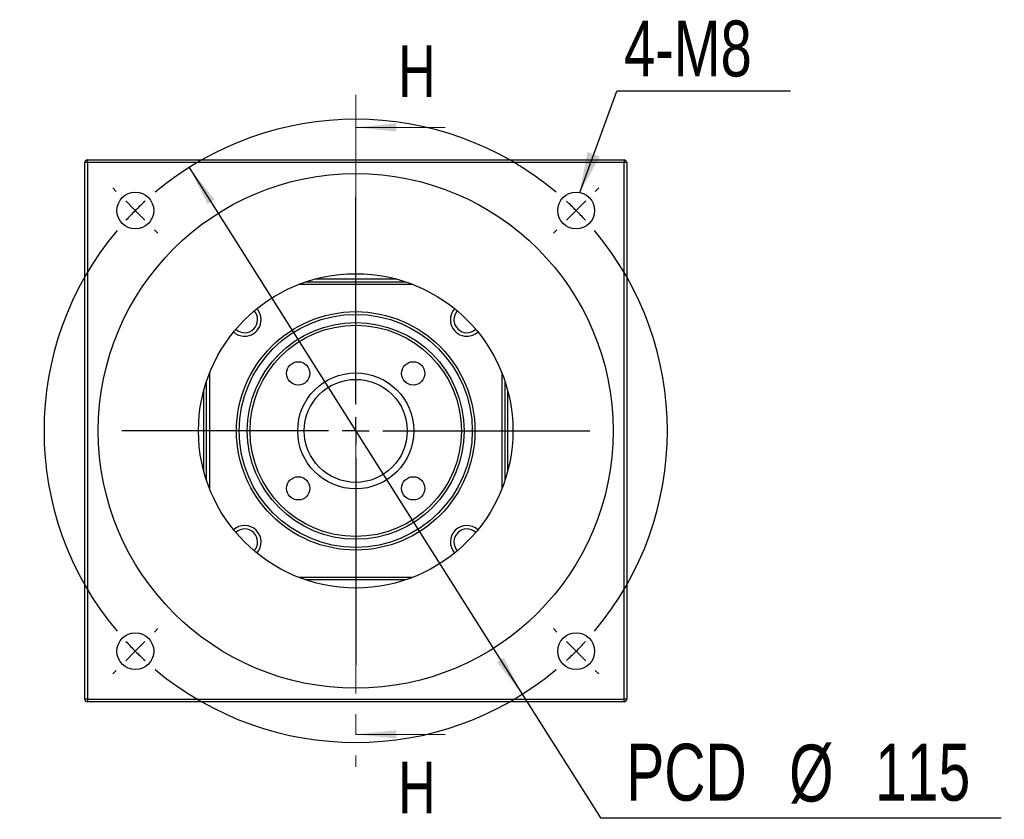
# Model space of a CAD drawing. Header units: millimetres. Extents: x 46 to 281, y 20 to 196.
# Tile 1 of 6: x 46 to 107, y 32 to 81. Entities that reach past the tile are written whole.
import ezdxf

# ---------------------------------------------------------------- set-up
doc = ezdxf.new("R2010")
doc.units = ezdxf.units.MM
doc.linetypes.add('CENTER', pattern=[10.16, 6.35, -1.27, 1.27, -1.27])
doc.layers.add('FORMAT', color=7, linetype='Continuous')
doc.styles.add('SLDTEXTSTYLE0', font='TXT', dxfattribs={"width": 0.75})
doc.dimstyles.new('SLDDIMSTYLE4', dxfattribs={"dimtxt": 0.18, "dimasz": 2.5, "dimexe": 0, "dimexo": 0.0625, "dimgap": 0, "dimtad": 0, "dimtih": 1, "dimtoh": 1, "dimdec": 0, "dimrnd": 1e-09, "dimzin": 0, "dimdsep": 46, "dimtxsty": 'Standard', "dimsah": 1, "dimcen": 0.09, "dimadec": 0, "dimazin": 0, "dimtfac": 2.5, "dimtdec": 0, "dimtofl": 0, "dimtmove": 0, "dimatfit": 3, "dimfxl": 0, "dimfrac": 2, "dimtolj": 1, "dimtzin": 0, "dimarcsym": 0})
doc.dimstyles.new('SLDDIMSTYLE5', dxfattribs={"dimtxt": 3.5, "dimasz": 2.5, "dimexe": 0, "dimexo": 0.0625, "dimgap": 0.875, "dimtad": 0, "dimtih": 1, "dimtoh": 1, "dimlfac": 3, "dimrnd": 1e-09, "dimzin": 12, "dimdsep": 46, "dimtxsty": 'SLDTEXTSTYLE0', "dimsah": 1, "dimcen": 0, "dimadec": 0, "dimazin": 3, "dimtfac": 1, "dimtmove": 0, "dimatfit": 3, "dimfxl": 0, "dimfrac": 2, "dimtolj": 1, "dimtzin": 12, "dimarcsym": 0})

# ---------------------------------------------------------------- blocks, each defined once
blk = doc.blocks.new('_D_6')
at = {"layer": 'FORMAT', "color": 7}
for p, q in [((56.784, 71.933), (77.256, 39.524)), ((77.256, 39.524), (82.061, 31.916)), ((82.061, 31.916), (106.709, 31.916))]:
    blk.add_line(p, q, dxfattribs=at)
for points in [[(56.784, 71.933), (57.908, 69.686), (58.331, 69.953)], [(77.256, 39.524), (76.132, 41.771), (75.709, 41.504)]]:
    blk.add_solid(points, dxfattribs=at)
at = {"layer": 'FORMAT', "color": 7, "char_height": 3.5, "attachment_point": 1, "style": 'SLDTEXTSTYLE0'}
for s, insert in [('PCD', (83.649, 36.481)), ('%%c', (93.672, 36.428)), ('115', (98.951, 36.481))]:
    blk.add_mtext(s, dxfattribs=dict(at, insert=insert))
blk = doc.blocks.new('SW_NOTE_1')
at = {"layer": 'FORMAT', "color": 0}
blk.add_line((10.694, 0), (0, 0), dxfattribs=at)
at = {"layer": 'FORMAT', "color": 0, "insert": (0.446, 4.353), "char_height": 3.4396, "attachment_point": 1, "style": 'SLDTEXTSTYLE0'}
blk.add_mtext('4-M8', dxfattribs=at)
blk = doc.blocks.new('SW_CENTERMARKSYMBOL_4')
at = {"layer": 'FORMAT', "color": 0}
for p, q in [((-28.284, 1.179), (-28.496, 1.391)), ((1.179, 1.179), (1.391, 1.391)), ((-13.553, -11.886), (-13.553, 0.833)), ((-27.106, 0), (-27.695, 0.589)), ((0, 0), (-0.589, -0.589)), ((0, 0), (0.589, 0.589)), ((-27.106, 0), (-26.517, -0.589)), ((-25.927, -1.179), (-25.715, -1.391)), ((-1.179, -1.179), (-1.391, -1.391)), ((-13.553, -13.553), (-13.553, -12.72)), ((-15.22, -13.553), (-27.939, -13.553)), ((-13.553, -13.553), (-14.386, -13.553)), ((-13.553, -13.553), (-13.553, -14.386)), ((-13.553, -13.553), (-12.72, -13.553)), ((-11.886, -13.553), (0.833, -13.553)), ((-13.553, -15.22), (-13.553, -27.939)), ((-25.927, -25.927), (-25.715, -25.715)), ((-1.179, -25.927), (-1.391, -25.715)), ((-27.106, -27.106), (-26.517, -26.517)), ((0, -27.106), (-0.589, -26.517)), ((-27.106, -27.106), (-27.695, -27.695)), ((0, -27.106), (0.589, -27.695)), ((-28.284, -28.284), (-28.496, -28.496)), ((1.179, -28.284), (1.391, -28.496))]:
    blk.add_line(p, q, dxfattribs=at)
for start, end in [(49.98224, 130.01776), (132.50888, 135), (45, 47.49112), (42.50888, 45), (135, 137.49112), (139.98224, 220.01776), (319.98224, 40.01776), (222.50888, 225), (315, 317.49112), (225, 227.49112), (312.50888, 315), (229.98224, 310.01776)]:
    blk.add_arc((-13.553, -13.553), 19.167, start, end, dxfattribs=at)

msp = doc.modelspace()

# ---------------------------------------------------------------- linework, layer by layer
at = {"color": 7, "linetype": 'CENTER', "lineweight": 18}
msp.add_line((67.0201, 76.3949), (67.0201, 35.0616), dxfattribs=at)
at = {"color": 7, "linetype": 'Continuous', "lineweight": 18}
for p, q in [((72.5201, 74.3949), (67.0201, 74.3949)), ((72.5201, 37.0616), (67.0201, 37.0616))]:
    msp.add_line(p, q, dxfattribs=at)
at = {"color": 7, "linetype": 'Continuous', "lineweight": 25}
for p, q in [((50.3534, 39.2283), (50.3534, 72.2283)), ((50.5201, 72.2283), (50.3534, 72.2283)), ((50.5201, 72.2283), (50.5201, 72.3949)), ((50.5201, 72.3949), (83.5201, 72.3949)), ((50.5201, 72.2283), (50.5201, 39.2283)), ((83.5201, 72.2283), (50.5201, 72.2283)), ((83.5201, 72.3949), (83.5201, 72.2283)), ((83.5201, 39.2283), (83.5201, 72.2283)), ((83.6868, 72.2283), (83.5201, 72.2283)), ((83.6868, 72.2283), (83.6868, 39.2283)), ((63.9514, 64.8949), (70.0887, 64.8949)), ((69.5367, 65.0616), (64.5035, 65.0616)), ((70.5478, 64.7283), (63.4924, 64.7283)), ((57.8534, 52.6596), (57.8534, 58.7969)), ((58.0201, 59.2559), (58.0201, 52.2006)), ((76.0201, 52.2006), (76.0201, 59.2559)), ((76.1868, 58.7969), (76.1868, 52.6596)), ((57.6868, 53.2116), (57.6868, 58.2449)), ((76.3534, 58.2449), (76.3534, 53.2116)), ((63.4924, 46.7283), (70.5478, 46.7283)), ((70.0887, 46.5616), (63.9514, 46.5616)), ((50.5201, 39.2283), (50.3534, 39.2283)), ((50.5201, 39.2283), (50.5201, 39.0616)), ((50.5201, 39.2283), (83.5201, 39.2283)), ((83.5201, 39.0616), (50.5201, 39.0616)), ((83.5201, 39.0616), (83.5201, 39.2283)), ((83.6868, 39.2283), (83.5201, 39.2283))]:
    msp.add_line(p, q, dxfattribs=at)
for centre, radius in [((67.0201, 55.7283), 15.8333), ((53.4672, 69.2811), 1.1333), ((80.573, 69.2811), 1.1333), ((67.0201, 55.7283), 9.6667), ((67.0201, 55.7283), 7.3333), ((67.0201, 55.7283), 7.1667), ((67.0201, 55.7283), 6.6667), ((67.0201, 55.7283), 6.5), ((63.4846, 59.2638), 0.7167), ((70.5556, 59.2638), 0.7167), ((67.0201, 55.7283), 3.5667), ((67.0201, 55.7283), 3.1667), ((63.4846, 52.1927), 0.7167), ((70.5556, 52.1927), 0.7167), ((53.4672, 42.1754), 1.1333), ((80.573, 42.1754), 1.1333)]:
    msp.add_circle(centre, radius, dxfattribs=at)
for centre, radius, start, end in [((50.5201, 72.2283), 0.1667, 90, 180), ((83.5201, 72.2283), 0.1667, 0, 90), ((60.1847, 62.5636), 0.8, 227.371537, 42.628463), ((60.1847, 62.5636), 1.0167, 270, 41.985642), ((73.8555, 62.5636), 1.0167, 138.014358, 270), ((73.8555, 62.5636), 0.8, 137.371537, 312.628463), ((60.1847, 62.5636), 1.0167, 228.014358, 270), ((73.8555, 62.5636), 1.0167, 270, 311.985642), ((60.1847, 48.8929), 1.0167, 318.014358, 131.985642), ((60.1847, 48.8929), 0.8, 317.371537, 132.628463), ((73.8555, 48.8929), 1.0167, 48.014358, 221.985642), ((73.8555, 48.8929), 0.8, 47.371537, 222.628463), ((50.5201, 39.2283), 0.1667, 180, 270), ((83.5201, 39.2283), 0.1667, 270, 0)]:
    msp.add_arc(centre, radius, start, end, dxfattribs=at)
at = {"color": 7, "linetype": 'Continuous', "lineweight": 18}
for points in [[(67.0201, 74.3949), (69.5201, 74.1449), (69.5201, 74.6449)], [(67.0201, 37.0616), (69.5201, 36.8116), (69.5201, 37.3116)]]:
    msp.add_solid(points, dxfattribs=at)

# ---------------------------------------------------------------- block references
at = {"layer": 'FORMAT', "color": 7}
for name, p in [('SW_NOTE_1', (83.0678, 76.6159)), ('SW_CENTERMARKSYMBOL_4', (80.573, 69.2811))]:
    msp.add_blockref(name, p, dxfattribs=at)

# ---------------------------------------------------------------- texts
at = {"color": 7, "linetype": 'Continuous', "char_height": 3.175, "attachment_point": 1, "style": 'SLDTEXTSTYLE0'}
for insert in [(69.6303, 79.4349), (69.6303, 35.3833)]:
    msp.add_mtext('H', dxfattribs=dict(at, insert=insert))

# ---------------------------------------------------------------- dimensions: what is measured, and where the dimension line sits
at = {"layer": 'FORMAT', "color": 7}
dim = msp.add_diameter_dim_2p(p1=(77.2558, 39.5236), p2=(56.7844, 71.9329), text='PCD<>', dimstyle='SLDDIMSTYLE5', dxfattribs=at)
dim.commit()
dim.dimension.update_dxf_attribs({"geometry": '_D_6', "text_midpoint": (95.1788, 34.721), "dimtype": 163})

# ---------------------------------------------------------------- leaders
msp.add_leader([(80.7939, 70.3927), (83.0678, 76.6159)], dimstyle='SLDDIMSTYLE4', dxfattribs=at)

doc.saveas('drawing.dxf')
